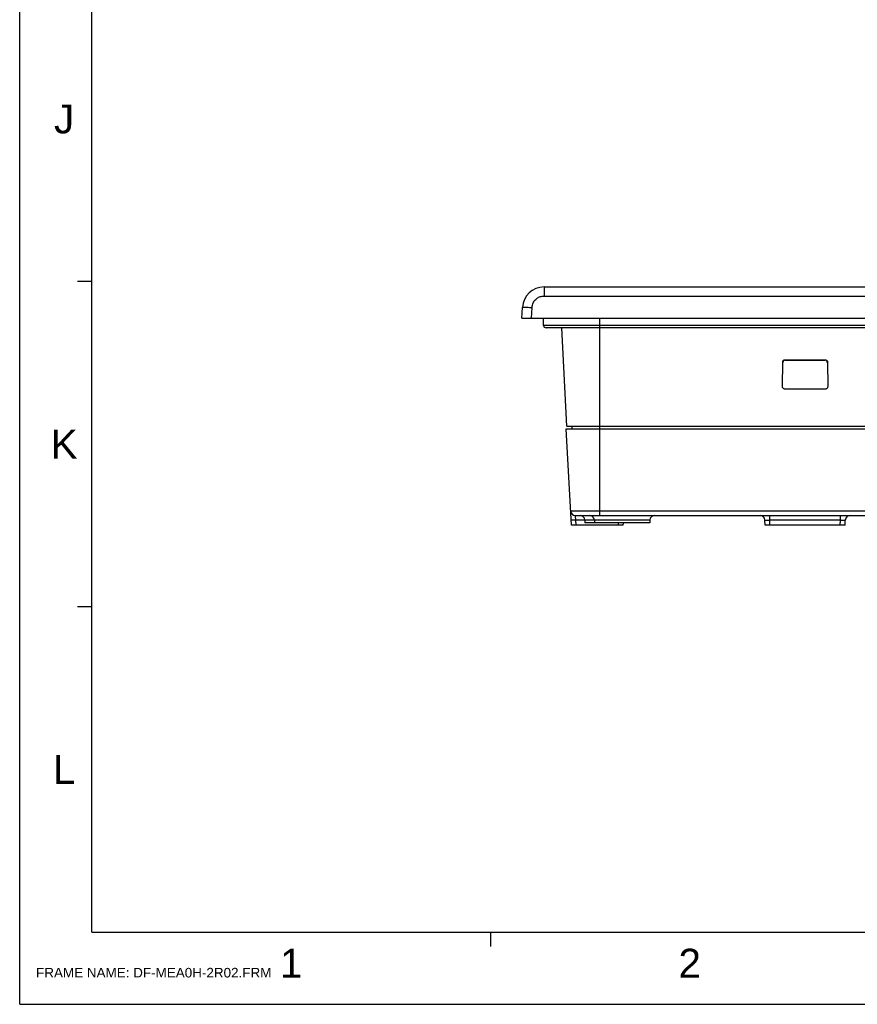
# Model space of a CAD drawing. Extents: x 0 to 1189, y 0 to 841.
# Tile 1 of 36: x 0 to 174, y 0 to 205. Entities that reach past the tile are written whole.
import ezdxf
from ezdxf.enums import TextEntityAlignment as Align

# ---------------------------------------------------------------- set-up
doc = ezdxf.new("R2010")
doc.units = 0
doc.header["$LTSCALE"] = 65.395
doc.header["$MEASUREMENT"] = 0
doc.layers.get('0').update_dxf_attribs({"linetype": 'CONTINUOUS'})
doc.layers.add('7_ALL_FEATURES', color=7, linetype='CONTINUOUS')
doc.styles.add('TEXTSTYLE_2', font='arial.ttf')

msp = doc.modelspace()

# ---------------------------------------------------------------- linework, layer by layer
at = {"color": 4, "linetype": 'Continuous'}
for q in [(0, 841), (1189, 0)]:
    msp.add_line((0, 0), q, dxfattribs=at)
at = {"color": 3, "linetype": 'Continuous'}
for p, q in [((15, 15), (15, 826)), ((15, 150.16667), (12, 150.16667)), ((15, 82.58333), (12, 82.58333)), ((15, 15), (1174, 15)), ((97.78571, 15), (97.78571, 12))]:
    msp.add_line(p, q, dxfattribs=at)
at = {"layer": '7_ALL_FEATURES', "color": 7, "linetype": 'Continuous'}
for p, q in [((108.91291, 149.04125), (108.91291, 147.14592)), ((108.91291, 149.04125), (487.37222, 149.04125)), ((108.91291, 147.14592), (487.37222, 147.14592)), ((104.30191, 142.54125), (104.41907, 144.77676)), ((106.29917, 142.54125), (106.41633, 144.77676)), ((104.30191, 142.54125), (491.98322, 142.54125)), ((108.77245, 141.04125), (108.77245, 142.54125)), ((120.49257, 101.54125), (120.49257, 142.54125)), ((487.51268, 141.04125), (108.77245, 141.04125)), ((486.92107, 140.54125), (109.36406, 140.54125)), ((113.66652, 120.14084), (112.59738, 140.54125)), ((158.44633, 128.32431), (158.48532, 133.41745)), ((158.9847, 133.91378), (167.30043, 133.91378)), ((159.03264, 133.84125), (167.25249, 133.84125)), ((167.79981, 133.41745), (167.8388, 128.32431)), ((167.33835, 127.82032), (158.94678, 127.82032)), ((114.58888, 99.54125), (113.54072, 119.54125)), ((113.54072, 119.54125), (482.74441, 119.54125)), ((113.66652, 120.14084), (482.61861, 120.14084)), ((114.66652, 120.14084), (114.69769, 119.54618)), ((114.4344, 102.48891), (183.57638, 102.48891)), ((115.43398, 101.53325), (115.43303, 101.54125)), ((115.43303, 101.54125), (183.57638, 101.54125)), ((115.46178, 101.26702), (115.43398, 101.53325)), ((115.51881, 100.7197), (115.46178, 101.26702)), ((115.53236, 100.59358), (115.51881, 100.7197)), ((115.58751, 99.54125), (115.53236, 100.59358)), ((119.29162, 100.59358), (115.53236, 100.59358)), ((117.38741, 100.59358), (117.41636, 100.04125)), ((119.38741, 100.59358), (119.41636, 100.04125)), ((130.89772, 100.59358), (119.38741, 100.59358)), ((130.89772, 100.59358), (130.86877, 100.04125)), ((154.84257, 99.54125), (154.78741, 100.59358)), ((155.78604, 100.59358), (155.78604, 101.54125)), ((155.8412, 99.54125), (155.78604, 100.59358)), ((170.49909, 100.59358), (155.78604, 100.59358)), ((170.44394, 99.54125), (170.49909, 100.59358)), ((170.49909, 100.59358), (170.49909, 101.54125)), ((171.44257, 99.54125), (171.49772, 100.59358)), ((125.37948, 99.54125), (114.58888, 99.54125)), ((130.86877, 100.04125), (117.41636, 100.04125)), ((124.38085, 99.54125), (124.40705, 100.04125)), ((125.37948, 99.54125), (125.40568, 100.04125)), ((171.44257, 99.54125), (154.84257, 99.54125))]:
    msp.add_line(p, q, dxfattribs=at)
for points in [[(106.41633, 144.77676), (106.44609, 145.03294), (106.49599, 145.27652), (106.56605, 145.50748), (106.65918, 145.72755), (106.77247, 145.93502), (106.89715, 146.12467), (107.03289, 146.29462), (107.18002, 146.44675), (107.3308, 146.58162), (107.4822, 146.69784), (107.63725, 146.79679), (107.79729, 146.88319), (107.96101, 146.95868), (108.12972, 147.02161), (108.30874, 147.07182), (108.49983, 147.10924), (108.70122, 147.13394), (108.91291, 147.14592)], [(104.41907, 144.77676), (104.43682, 144.78947), (104.48832, 144.80018), (104.57269, 144.8087), (104.68851, 144.81489), (104.83378, 144.81865), (105.00604, 144.81991), (105.20234, 144.81865), (105.41934, 144.81489), (105.65333, 144.8087), (105.90032, 144.80017), (106.15611, 144.78947), (106.41633, 144.77676)], [(158.48532, 133.41745), (158.49539, 133.50788), (158.51817, 133.59082), (158.55364, 133.66626), (158.60363, 133.73596), (158.66631, 133.79816), (158.73631, 133.84758), (158.8118, 133.88243), (158.8946, 133.9045), (158.9847, 133.91378)], [(159.03264, 133.84125), (158.9424, 133.83193), (158.8595, 133.80985), (158.78392, 133.775), (158.71387, 133.7256), (158.65116, 133.66343), (158.60115, 133.59382), (158.56564, 133.51855), (158.54283, 133.43585), (158.53273, 133.3457)], [(167.7524, 133.3457), (167.7423, 133.43585), (167.71949, 133.51855), (167.68398, 133.59382), (167.63397, 133.66343), (167.57126, 133.7256), (167.50121, 133.775), (167.42563, 133.80985), (167.34273, 133.83193), (167.25249, 133.84125)], [(167.30043, 133.91378), (167.39053, 133.9045), (167.47333, 133.88244), (167.54882, 133.84758), (167.61881, 133.79816), (167.6815, 133.73596), (167.73149, 133.66626), (167.76697, 133.59082), (167.78974, 133.50788), (167.79981, 133.41745)], [(158.94678, 127.82032), (158.85551, 127.82985), (158.77177, 127.85238), (158.69556, 127.88793), (158.62504, 127.93833), (158.56206, 128.00173), (158.51214, 128.07259), (158.47714, 128.14904), (158.4552, 128.23295), (158.44633, 128.32431)], [(167.8388, 128.32431), (167.82993, 128.23295), (167.808, 128.14904), (167.77299, 128.07259), (167.72307, 128.00173), (167.66009, 127.93833), (167.58957, 127.88793), (167.51336, 127.85238), (167.42963, 127.82985), (167.33835, 127.82032)], [(115.53236, 100.59358), (115.40224, 100.58723), (115.27434, 100.58187), (115.15084, 100.57761), (115.03385, 100.57452), (114.92535, 100.57264), (114.8272, 100.57201), (114.74107, 100.57263), (114.66844, 100.57451), (114.61053, 100.57761), (114.56834, 100.58187), (114.5426, 100.58723), (114.53373, 100.59358)], [(154.78741, 100.59358), (154.79564, 100.60018), (154.8209, 100.60548), (154.86271, 100.60956), (154.92028, 100.61257), (154.99261, 100.61448), (155.07849, 100.61515), (155.17642, 100.61448), (155.28476, 100.61257), (155.40188, 100.60957), (155.52591, 100.60548), (155.65469, 100.60018), (155.78604, 100.59358)], [(170.49909, 100.59358), (170.63015, 100.60018), (170.75875, 100.60548), (170.8827, 100.60956), (170.99989, 100.61257), (171.10837, 100.61448), (171.2064, 100.61515), (171.29226, 100.61448), (171.36457, 100.61257), (171.42219, 100.60957), (171.4641, 100.60548), (171.48945, 100.60018), (171.49772, 100.59358)]]:
    msp.add_lwpolyline(points, dxfattribs=at)
for centre, radius, start, end in [((108.91291, 144.54125), 4.5, 90, 177), ((109.36406, 141.14125), 0.6, 189.5940682, 270), ((115.43303, 102.54125), 1, 183, 270), ((116.38879, 100.54125), 1, 3.0000002, 89.9999989), ((118.38879, 100.54125), 1, 3.0000002, 89.9999989), ((131.89635, 100.54125), 1, 90.0000011, 176.9999998), ((153.78879, 100.54125), 1, 3, 90), ((172.49635, 100.54125), 1, 90, 177)]:
    msp.add_arc(centre, radius, start, end, dxfattribs=at)

# ---------------------------------------------------------------- texts
at = {"color": 1, "linetype": 'Continuous', "style": 'TEXTSTYLE_2'}
for s, p in [('J', (9.22424, 180.94113)), ('K', (9.22424, 113.35779)), ('L', (9.22424, 45.77446)), ('1', (56.39572, 5.53902)), ('2', (139.18143, 5.53902))]:
    msp.add_text(s, height=6, dxfattribs=at).set_placement(p, align=Align.CENTER)
msp.add_text('FRAME NAME: DF-MEA0H-2R02.FRM', height=2, dxfattribs=at).set_placement((3.39592, 5.56967))

doc.saveas('drawing.dxf')
